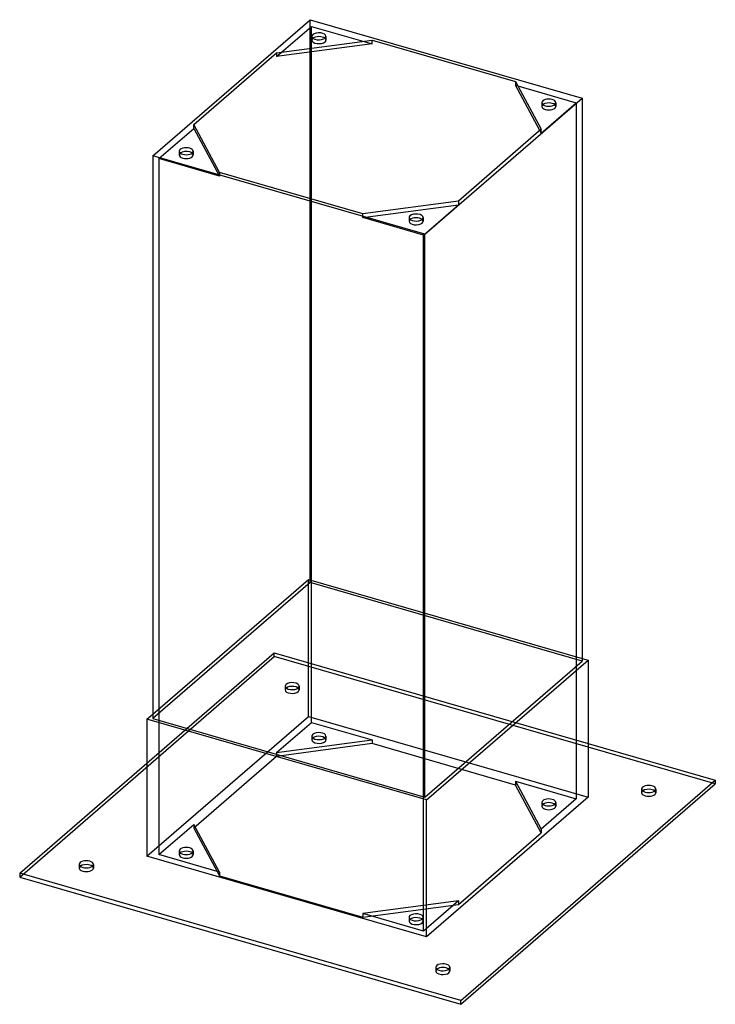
# Model space of a CAD drawing. Header units: millimetres. Extents: x -321 to 321, y -161 to 749.
import ezdxf

# ---------------------------------------------------------------- set-up
doc = ezdxf.new("R2010")
doc.units = ezdxf.units.MM
doc.layers.add('HIDDEN', color=7, linetype='Continuous')
doc.layers.add('THICK', color=7, linetype='Continuous')

msp = doc.modelspace()

# ---------------------------------------------------------------- linework, layer by layer
at = {"layer": 'HIDDEN'}
for p, q in [((-53.07, 228.94), (-53.07, 748.56)), ((-83.86, 714.43), (-51.61, 742.36)), ((-51.61, 718.75), (-51.61, 742.36)), ((-51.61, 742.36), (4.25, 726.23)), ((-51.34, 733.19), (-51.34, 729.72)), ((-38.34, 733.19), (-38.34, 729.72)), ((136.75, 687.98), (192.61, 671.86)), ((160.36, 643.93), (192.61, 671.86)), ((160.84, 671.94), (160.84, 668.47)), ((173.84, 671.94), (173.84, 668.47)), ((192.61, 671.86), (192.61, 29.27)), ((-192.61, 620.25), (-160.36, 648.18)), ((-160.36, 648.18), (-160.36, 651.64)), ((-160.36, 648.18), (-136.75, 604.13)), ((160.36, 643.93), (159.09, 646.3)), ((160.36, 643.93), (160.36, 647.39)), ((-192.61, 620.25), (-192.61, -22.34)), ((-136.75, 604.13), (-192.61, 620.25)), ((-173.84, 627.1), (-173.84, 623.64)), ((-160.84, 627.1), (-160.84, 623.64)), ((-136.75, 607.59), (-136.75, 604.13)), ((-51.61, 99.77), (-51.61, 583.01)), ((-4.25, 565.88), (83.86, 577.68)), ((51.61, 549.75), (83.86, 577.68)), ((83.86, 581.14), (83.86, 577.68)), ((-4.25, 565.88), (-4.25, 569.34)), ((51.61, 549.75), (-4.25, 565.88)), ((38.34, 565.85), (38.34, 562.39)), ((51.34, 565.85), (51.34, 562.39)), ((51.61, -92.84), (51.61, 549.75)), ((-198.07, 107.37), (-54.54, 231.67)), ((-53.07, 228.94), (-198.07, 103.37)), ((-54.54, 231.67), (198.07, 158.75)), ((-54.54, 105.23), (-54.54, 231.67)), ((198.07, 156.44), (-53.07, 228.94)), ((-203.54, 62.2), (-86.02, 163.97)), ((-86.02, 163.97), (203.54, 80.39)), ((-86.02, 160.51), (-86.02, 163.97)), ((-321.02, -43.01), (-86.02, 160.51)), ((321.02, 43.01), (-86.02, 160.51)), ((-76.04, 133.24), (-76.04, 129.77)), ((-63.04, 133.24), (-63.04, 129.77)), ((-203.54, -23.8), (-54.54, 105.23)), ((-54.54, 105.23), (203.54, 30.73)), ((-83.86, 71.84), (-51.61, 99.77)), ((-51.61, 99.77), (4.25, 83.64)), ((-83.86, 71.84), (4.25, 83.64)), ((-51.34, 87.13), (-51.34, 83.67)), ((-38.34, 87.13), (-38.34, 83.67)), ((4.25, 83.64), (4.25, 80.18)), ((4.25, 80.18), (-83.86, 68.38)), ((136.75, 41.93), (4.25, 80.18)), ((-83.86, 68.38), (-160.36, 2.12)), ((-83.86, 71.84), (-83.86, 68.38)), ((136.75, 45.39), (160.36, 1.34)), ((136.75, 45.39), (192.61, 29.27)), ((136.75, 45.39), (136.75, 41.93)), ((160.36, -2.12), (136.75, 41.93)), ((253.04, 38.24), (253.04, 34.77)), ((266.04, 38.24), (266.04, 34.77)), ((192.61, 29.27), (160.36, 1.34)), ((160.84, 25.88), (160.84, 22.42)), ((173.84, 25.88), (173.84, 22.42)), ((-192.61, -22.34), (-160.36, 5.59)), ((-136.75, -38.47), (-160.36, 5.59)), ((-160.36, 5.59), (-160.36, 2.12)), ((-160.36, 2.12), (-136.75, -41.93)), ((160.36, 1.34), (160.36, -2.12)), ((83.86, -68.38), (160.36, -2.12)), ((-136.75, -38.47), (-192.61, -22.34)), ((-173.84, -18.95), (-173.84, -22.42)), ((-160.84, -18.95), (-160.84, -22.42)), ((-266.04, -31.31), (-266.04, -34.77)), ((-253.04, -31.31), (-253.04, -34.77)), ((-136.75, -38.47), (-136.75, -41.93)), ((-136.75, -41.93), (-4.25, -80.18)), ((83.86, -64.91), (-4.25, -76.72)), ((-4.25, -80.18), (83.86, -68.38)), ((83.86, -64.91), (51.61, -92.84)), ((83.86, -64.91), (83.86, -68.38)), ((51.61, -92.84), (-4.25, -76.72)), ((-4.25, -76.72), (-4.25, -80.18)), ((38.34, -80.2), (38.34, -83.67)), ((51.34, -80.21), (51.34, -83.67)), ((63.04, -126.31), (63.04, -129.77)), ((76.04, -126.31), (76.04, -129.77))]:
    msp.add_line(p, q, dxfattribs=at)
for centre, major_axis, start_param, end_param in [((-44.84, 729.72), (6.5, 0), 2.617994, 3.141499), ((-44.84, 729.72), (6.5, 0), 3.141499, 5.759587), ((-44.84, 729.72), (6.5, 0), 2.579524, 2.617994), ((-44.84, 729.72), (6.5, 0), -0.000094, 0.56207), ((-44.84, 729.72), (6.5, 0), -0.523599, -0.000094), ((167.34, 668.47), (6.5, 0), 2.579524, 3.141624), ((167.34, 668.47), (6.5, 0), -3.141561, -2.094395), ((167.34, 668.47), (6.5, 0), -2.094395, 0.000031), ((167.34, 668.47), (6.5, 0), 0.000031, 0.56207), ((-167.34, 623.64), (6.5, 0), 2.579524, 3.141624), ((-167.34, 623.64), (6.5, 0), -3.141561, -2.094395), ((-167.34, 623.64), (6.5, 0), -2.094395, 0.000031), ((-167.34, 623.64), (6.5, 0), 0.000031, 0.56207), ((44.84, 562.39), (6.5, 0), 2.617994, 3.141499), ((44.84, 562.39), (6.5, 0), 2.579524, 2.617994), ((44.84, 562.39), (6.5, 0), -0.000094, 0.56207), ((44.84, 562.39), (6.5, 0), 3.141499, 5.759587), ((44.84, 562.39), (6.5, 0), -0.523599, -0.000094), ((-69.54, 133.24), (-6.5, 0), 3.141499, 5.759587), ((-69.54, 133.24), (-6.5, 0), -0.000094, 2.617994), ((-69.54, 129.77), (6.5, 0), 3.141499, 5.759587), ((-69.54, 133.24), (-6.5, 0), -0.523599, -0.000094), ((-69.54, 129.77), (6.5, 0), 2.617994, 3.141499), ((-69.54, 129.77), (6.5, 0), -0.000094, 2.617994), ((-69.54, 133.24), (-6.5, 0), 2.617994, 3.141499), ((-69.54, 129.77), (6.5, 0), -0.523599, -0.000094), ((-44.84, 87.13), (-6.5, 0), -0.523599, -0.000094), ((-44.84, 87.13), (-6.5, 0), -0.000094, 2.617994), ((-44.84, 83.67), (6.5, 0), 2.617994, 3.141499), ((-44.84, 83.67), (6.5, 0), 3.141499, 5.759587), ((-44.84, 87.13), (-6.5, 0), 3.141499, 5.759587), ((-44.84, 83.67), (6.5, 0), -0.000094, 2.617994), ((-44.84, 87.13), (-6.5, 0), 2.617994, 3.141499), ((-44.84, 83.67), (6.5, 0), -0.523599, -0.000094), ((259.54, 34.77), (6.5, 0), 2.579524, 3.141624), ((259.54, 34.77), (6.5, 0), 0.000031, 0.56207), ((167.34, 25.88), (-6.5, 0), -2.094395, 0.000031), ((167.34, 25.88), (-6.5, 0), -3.141561, -2.094395), ((259.54, 34.77), (6.5, 0), -3.141561, -2.094395), ((259.54, 34.77), (6.5, 0), -2.094395, 0.000031), ((167.34, 25.88), (-6.5, 0), 0.000031, 1.047198), ((167.34, 22.42), (6.5, 0), 1.047198, 3.141624), ((167.34, 22.42), (6.5, 0), -3.141561, -2.094395), ((167.34, 25.88), (-6.5, 0), 1.047198, 3.141624), ((167.34, 22.42), (6.5, 0), -2.094395, 0.000031), ((167.34, 22.42), (6.5, 0), 0.000031, 1.047198), ((-167.34, -18.95), (-6.5, 0), -2.094395, 0.000031), ((-167.34, -18.95), (-6.5, 0), -3.141561, -2.094395), ((-167.34, -18.95), (-6.5, 0), 0.000031, 1.047198), ((-167.34, -22.42), (6.5, 0), 1.047198, 3.141624), ((-167.34, -22.42), (6.5, 0), -3.141561, -2.094395), ((-167.34, -18.95), (-6.5, 0), 1.047198, 3.141624), ((-167.34, -22.42), (6.5, 0), -2.094395, 0.000031), ((-167.34, -22.42), (6.5, 0), 0.000031, 1.047198), ((-259.54, -34.77), (6.5, 0), 2.579524, 3.141624), ((-259.54, -34.77), (6.5, 0), -3.141561, -2.094395), ((-259.54, -34.77), (6.5, 0), -2.094395, 0.000031), ((-259.54, -34.77), (6.5, 0), 0.000031, 0.56207), ((44.84, -80.2), (-6.5, 0), -0.523599, -0.000094), ((44.84, -80.2), (-6.5, 0), -0.000094, 2.617994), ((44.84, -80.2), (-6.5, 0), 3.141499, 5.759587), ((44.84, -83.67), (6.5, 0), -0.000094, 2.617994), ((44.84, -80.2), (-6.5, 0), 2.617994, 3.141499), ((44.84, -83.67), (6.5, 0), 2.617994, 3.141499), ((44.84, -83.67), (6.5, 0), 3.141499, 5.759587), ((44.84, -83.67), (6.5, 0), -0.523599, -0.000094), ((69.54, -129.77), (6.5, 0), 2.617994, 3.141499), ((69.54, -129.77), (6.5, 0), 3.141499, 5.759587), ((69.54, -129.77), (6.5, 0), 2.579524, 2.617994), ((69.54, -129.77), (6.5, 0), -0.000094, 0.56207), ((69.54, -129.77), (6.5, 0), -0.523599, -0.000094)]:
    msp.add_ellipse(centre, major_axis=major_axis, ratio=0.5, start_param=start_param, end_param=end_param, dxfattribs=at)
at = {"layer": 'THICK'}
for p, q in [((-198.07, 622.98), (-53.07, 748.56)), ((-53.07, 748.56), (198.07, 676.06)), ((-83.86, 717.89), (4.25, 729.7)), ((4.25, 729.7), (136.75, 691.45)), ((4.25, 726.23), (4.25, 729.7)), ((4.25, 726.23), (-83.86, 714.43)), ((-51.61, 583.01), (-51.61, 718.75)), ((-160.36, 651.64), (-83.86, 717.89)), ((-83.86, 717.89), (-83.86, 714.43)), ((136.75, 691.45), (160.36, 647.39)), ((136.75, 691.45), (136.75, 687.98)), ((159.09, 646.3), (136.75, 687.98)), ((53.07, 550.48), (198.07, 676.06)), ((198.07, 676.06), (198.07, 156.44)), ((-136.75, 607.59), (-160.36, 651.64)), ((160.36, 647.39), (83.86, 581.14)), ((53.07, 550.48), (-198.07, 622.98)), ((-198.07, 622.98), (-198.07, 103.37)), ((-4.25, 569.34), (-136.75, 607.59)), ((83.86, 581.14), (-4.25, 569.34)), ((53.07, 30.87), (53.07, 550.48)), ((53.07, 30.87), (198.07, 156.44)), ((54.54, 28.13), (203.54, 157.17)), ((198.07, 158.75), (203.54, 157.17)), ((203.54, 157.17), (203.54, 30.73)), ((-203.54, 102.63), (-198.07, 107.37)), ((54.54, 28.13), (-203.54, 102.63)), ((-203.54, 102.63), (-203.54, -23.8)), ((-198.07, 103.37), (53.07, 30.87)), ((203.54, 80.39), (321.02, 46.47)), ((-321.02, -39.54), (-203.54, 62.2)), ((86.02, -157.04), (321.02, 46.47)), ((321.02, 46.47), (321.02, 43.01)), ((86.02, -160.51), (321.02, 43.01)), ((203.54, 30.73), (54.54, -98.3)), ((54.54, -98.3), (54.54, 28.13)), ((54.54, -98.3), (-203.54, -23.8)), ((86.02, -157.04), (-321.02, -39.54)), ((-321.02, -39.54), (-321.02, -43.01)), ((-321.02, -43.01), (86.02, -160.51)), ((86.02, -160.51), (86.02, -157.04))]:
    msp.add_line(p, q, dxfattribs=at)
for centre, major_axis, start_param, end_param in [((-44.84, 733.19), (-6.5, 0), 3.141499, 5.759587), ((-44.84, 733.19), (-6.5, 0), -0.523599, -0.000094), ((-44.84, 733.19), (-6.5, 0), -0.000094, 2.617994), ((-44.84, 729.72), (6.5, 0), 0.56207, 2.579524), ((-44.84, 733.19), (-6.5, 0), 2.617994, 3.141499), ((167.34, 671.94), (-6.5, 0), -2.094395, 0.000031), ((167.34, 671.94), (-6.5, 0), -3.141561, -2.094395), ((167.34, 671.94), (-6.5, 0), 0.000031, 1.047198), ((167.34, 668.47), (6.5, 0), 1.047198, 2.579524), ((167.34, 671.94), (-6.5, 0), 1.047198, 3.141624), ((167.34, 668.47), (6.5, 0), 0.56207, 1.047198), ((-167.34, 627.1), (-6.5, 0), -2.094395, 0.000031), ((-167.34, 623.64), (6.5, 0), 1.047198, 2.579524), ((-167.34, 627.1), (-6.5, 0), -3.141561, -2.094395), ((-167.34, 627.1), (-6.5, 0), 0.000031, 1.047198), ((-167.34, 627.1), (-6.5, 0), 1.047198, 3.141624), ((-167.34, 623.64), (6.5, 0), 0.56207, 1.047198), ((44.84, 565.85), (-6.5, 0), -0.523599, -0.000094), ((44.84, 565.85), (-6.5, 0), -0.000094, 2.617994), ((44.84, 565.85), (-6.5, 0), 3.141499, 5.759587), ((44.84, 562.39), (6.5, 0), 0.56207, 2.579524), ((44.84, 565.85), (-6.5, 0), 2.617994, 3.141499), ((259.54, 38.24), (-6.5, 0), -2.094395, 0.000031), ((259.54, 38.24), (-6.5, 0), 0.000031, 1.047198), ((259.54, 34.77), (6.5, 0), 1.047198, 2.579524), ((259.54, 38.24), (-6.5, 0), 1.047198, 3.141624), ((259.54, 38.24), (-6.5, 0), -3.141561, -2.094395), ((259.54, 34.77), (6.5, 0), 0.56207, 1.047198), ((-259.54, -31.31), (-6.5, 0), -2.094395, 0.000031), ((-259.54, -31.31), (-6.5, 0), 0.000031, 1.047198), ((-259.54, -34.77), (6.5, 0), 1.047198, 2.579524), ((-259.54, -31.31), (-6.5, 0), 1.047198, 3.141624), ((-259.54, -31.31), (-6.5, 0), -3.141561, -2.094395), ((-259.54, -34.77), (6.5, 0), 0.56207, 1.047198), ((69.54, -126.31), (-6.5, 0), -0.523599, -0.000094), ((69.54, -126.31), (-6.5, 0), -0.000094, 2.617994), ((69.54, -126.31), (-6.5, 0), 3.141499, 5.759587), ((69.54, -129.77), (6.5, 0), 0.56207, 2.579524), ((69.54, -126.31), (-6.5, 0), 2.617994, 3.141499)]:
    msp.add_ellipse(centre, major_axis=major_axis, ratio=0.5, start_param=start_param, end_param=end_param, dxfattribs=at)

doc.saveas('drawing.dxf')
